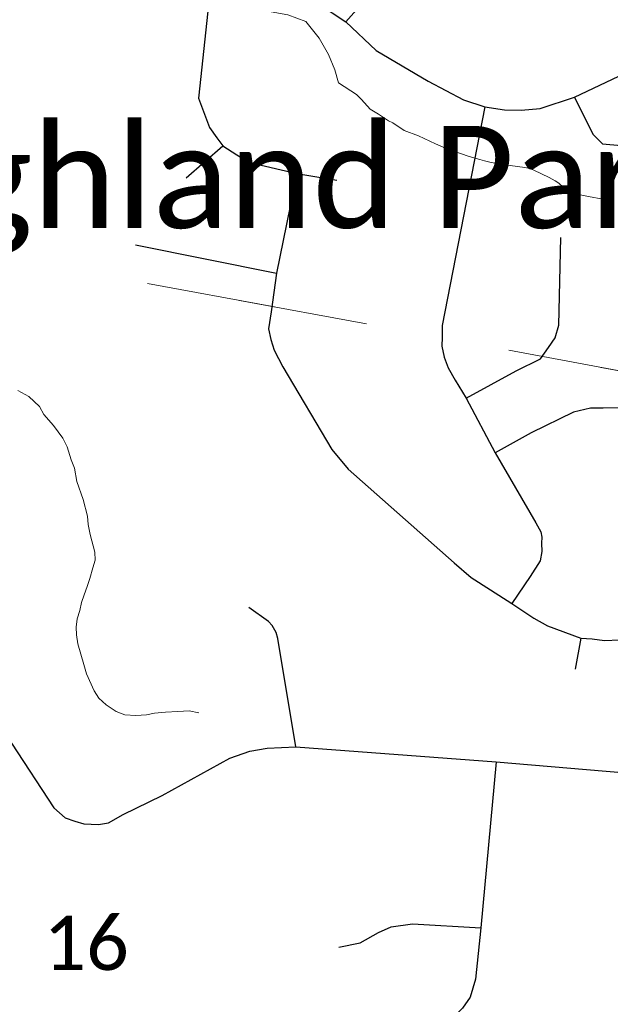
# Paper-space layout 'Layout1' of a CAD drawing. Extents: x 0 to 39.3, y 0 to 22.
# Tile 106 of 131: x 6.959 to 7.416, y 14.739 to 15.5. Entities that reach past the tile are written whole.
import ezdxf

# ---------------------------------------------------------------- set-up
doc = ezdxf.new("R2010")
doc.units = 0
doc.header["$MEASUREMENT"] = 0
doc.linetypes.add('DGN Style 1', pattern=[0.184576, 0.000307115, -0.184269])
doc.layers.add('GM_X_Corporation', color=7, linetype='DGN Style 1', lineweight=13, transparency=0.75)
for name, color, linetype, lineweight in [('GM_X_County_Road', 3, 'Continuous', 30), ('GM_X_Minor_River', 5, 'Continuous', 0), ('GM_X_Section_Text', 7, 'Continuous', 0), ('GM_X_Township_Road', 4, 'Continuous', 30), ('GM_X_Unincorporated_Text', 7, 'Continuous', 0)]:
    doc.layers.add(name, color=color, linetype=linetype, lineweight=lineweight)
doc.styles.add('Style-Calibri Light', font='calibril.ttf')

psp = doc.layouts.get("Layout1")

# ---------------------------------------------------------------- linework, layer by layer
at = {"layer": 'GM_X_Corporation', "flags": 128}
for points in [[(7.65014, 16.22807), (7.54379, 15.20655), (6.51942, 15.39627), (6.62666, 16.41197)], [(7.54379, 15.20655), (7.46242, 14.21666), (7.44206, 14.22091), (7.42173, 14.22668), (7.40182, 14.23358), (7.38339, 14.2393), (7.3702, 14.24263), (7.35517, 14.2479), (7.34093, 14.25467), (7.33005, 14.25946), (7.31086, 14.26483), (7.29508, 14.27049), (7.27898, 14.27882), (7.26707, 14.28818), (7.26043, 14.29591), (7.25744, 14.29787), (7.24722, 14.2981), (7.2359, 14.30026), (7.22649, 14.30237), (7.18848, 14.31384), (7.1883, 14.31361), (7.17657, 14.31389), (7.15922, 14.31735), (7.14603, 14.31994), (7.13054, 14.32183), (7.12562, 14.32195), (7.11469, 14.32411), (7.09663, 14.32947), (7.06436, 14.342), (7.0456, 14.34965), (7.02687, 14.35844), (7.00332, 14.37151), (6.97638, 14.38543), (6.95737, 14.39801), (6.93793, 14.40871), (6.91778, 14.42132), (6.87926, 14.44196), (6.85691, 14.45765), (6.84573, 14.4655), (6.83006, 14.47497), (6.82558, 14.47811), (6.81105, 14.48794), (6.78344, 14.50528), (6.76215, 14.51791), (6.74649, 14.52815), (6.72672, 14.54113), (6.71444, 14.55013), (6.69769, 14.56229), (6.68353, 14.5721), (6.66906, 14.58457), (6.6587, 14.59468), (6.64949, 14.60551), (6.64213, 14.6144), (6.62618, 14.62843), (6.61096, 14.64129), (6.5972, 14.65186), (6.5868, 14.66045), (6.57717, 14.66977), (6.56414, 14.67918), (6.54899, 14.6947), (6.53192, 14.70951), (6.51785, 14.72311), (6.50713, 14.73398), (6.49525, 14.74373), (6.48, 14.75547), (6.4748, 14.75977), (6.46741, 14.76752), (6.4608, 14.77602), (6.45411, 14.78148), (6.51942, 15.39627)]]:
    psp.add_lwpolyline(points, close=True, dxfattribs=at)
at = {"layer": 'GM_X_County_Road', "ltscale": 0.002, "flags": 128}
psp.add_lwpolyline([(6.95179, 15.60148), (6.97707, 15.58837), (6.9986, 15.57854), (7.01919, 15.56964), (7.1116, 15.53603), (7.12408, 15.53315), (7.14025, 15.52821), (7.16765, 15.52109), (7.18028, 15.51646), (7.19024, 15.51148), (7.20056, 15.50579), (7.21124, 15.49867), (7.23472, 15.47661), (7.27493, 15.45277), (7.30216, 15.43836), (7.31862, 15.43309), (7.334, 15.43071), (7.34681, 15.43035), (7.36158, 15.43178), (7.38809, 15.44049), (7.46102, 15.475), (7.50417, 15.49512), (7.53274, 15.50693), (7.53596, 15.50829)], dxfattribs=at)
at = {"layer": 'GM_X_Minor_River', "ltscale": 120, "flags": 128}
for points in [[(7.21937, 15.4427), (7.20555, 15.4516), (7.20277, 15.46154), (7.19776, 15.47344), (7.19049, 15.48616), (7.18019, 15.49895), (7.16628, 15.50424), (7.15343, 15.50646), (7.13752, 15.50761), (7.12273, 15.50798), (7.11172, 15.50788), (7.09732, 15.509), (7.08524, 15.5112), (7.07541, 15.51297), (7.06228, 15.51899), (7.05139, 15.52344), (7.03831, 15.53137), (7.02787, 15.53885), (7.00441, 15.55652), (6.99021, 15.56523), (6.98052, 15.57231), (6.97005, 15.57865), (6.95916, 15.5831), (6.94555, 15.58534)], [(7.21937, 15.4427), (7.22345, 15.43877), (7.23009, 15.43135), (7.23645, 15.42737), (7.24429, 15.4222), (7.24767, 15.42058), (7.25626, 15.41462), (7.26755, 15.4105), (7.2807, 15.40442), (7.28408, 15.4028), (7.28709, 15.40158), (7.29007, 15.39959), (7.29386, 15.3991), (7.30667, 15.39455), (7.31498, 15.39242), (7.31837, 15.39118), (7.32366, 15.38989), (7.33275, 15.38849), (7.34979, 15.38611), (7.35357, 15.38525), (7.35658, 15.38402), (7.3686, 15.37835), (7.3731, 15.37594), (7.37609, 15.37395), (7.37942, 15.37081), (7.38656, 15.36756), (7.39258, 15.36511), (7.39901, 15.36379), (7.40998, 15.36158), (7.41491, 15.36106), (7.41795, 15.36098)], [(6.95739, 15.2137), (6.96609, 15.20899), (6.97435, 15.20124)], [(6.97435, 15.20124), (6.97767, 15.1951), (6.98516, 15.1866), (6.99224, 15.17697), (6.99555, 15.17007), (6.9988, 15.16013), (7.00136, 15.15362), (7.00308, 15.14333), (7.00817, 15.12955), (7.01138, 15.11657), (7.01202, 15.1101), (7.01341, 15.10247), (7.01698, 15.08873), (7.01725, 15.08264), (7.01561, 15.07659), (7.01317, 15.06827), (7.01115, 15.06222), (7.00874, 15.05581), (7.00672, 15.04976), (7.00546, 15.0437), (7.00344, 15.03728), (7.00256, 15.03083), (7.00283, 15.02474), (7.00385, 15.01788), (7.00852, 15.00184), (7.01068, 14.99458), (7.01655, 14.98155), (7.02027, 14.97578), (7.0259, 14.97074), (7.03345, 14.96566), (7.04027, 14.96288), (7.04866, 14.96235), (7.05707, 14.96296), (7.06321, 14.96437), (7.07162, 14.96498), (7.08118, 14.96557), (7.08998, 14.96618), (7.09758, 14.96452)]]:
    psp.add_lwpolyline(points, dxfattribs=at)
at = {"layer": 'GM_X_Township_Road', "ltscale": 0.002}
for p, q in [((7.08776, 15.37822), (7.11605, 15.40295)), ((7.04844, 15.32627), (7.15768, 15.30438)), ((7.39289, 15.02237), (7.38872, 14.9982))]:
    psp.add_line(p, q, dxfattribs=at)
at = {"layer": 'GM_X_Township_Road', "ltscale": 0.002, "flags": 128}
for points in [[(7.21124, 15.49867), (7.22333, 15.51255), (7.23116, 15.52287), (7.23543, 15.53461), (7.23899, 15.5492), (7.24077, 15.56877), (7.25554, 15.70845), (7.25874, 15.72837), (7.26444, 15.74723), (7.27048, 15.75933), (7.29362, 15.78317), (7.30639, 15.79523), (7.31002, 15.80348), (7.31215, 15.81216), (7.31515, 15.82536), (7.31783, 15.87117), (7.32644, 16.0134), (7.32736, 16.02343)], [(7.1116, 15.53603), (7.10537, 15.51415), (7.09718, 15.43978), (7.10573, 15.41701), (7.11142, 15.40918), (7.11605, 15.40295), (7.1269, 15.39601), (7.13704, 15.38996), (7.17334, 15.38142), (7.2043, 15.37626)], [(7.38809, 15.44049), (7.40233, 15.41202), (7.4098, 15.40455), (7.44148, 15.40173)], [(7.31862, 15.43309), (7.28561, 15.26399), (7.28565, 15.25509), (7.28555, 15.24799), (7.28721, 15.23944), (7.29041, 15.23125), (7.29575, 15.22182), (7.30429, 15.20777), (7.32665, 15.16545), (7.3582, 15.11133), (7.36194, 15.10457), (7.36283, 15.1003), (7.36265, 15.09568), (7.36283, 15.08927), (7.36158, 15.08216), (7.35375, 15.06988), (7.3397, 15.04906)], [(7.17334, 15.38142), (7.15768, 15.30438), (7.15334, 15.27447)], [(7.30429, 15.20777), (7.3429, 15.22894), (7.36171, 15.2383), (7.36794, 15.24694), (7.37315, 15.25456), (7.37599, 15.26417), (7.3776, 15.33214)], [(7.15334, 15.27447), (7.15145, 15.2615), (7.15323, 15.25314), (7.1559, 15.24495), (7.16248, 15.23214), (7.20038, 15.16809), (7.21301, 15.15279), (7.29504, 15.08037), (7.30821, 15.06916), (7.32315, 15.05956), (7.3397, 15.04906), (7.3566, 15.03767), (7.36728, 15.0318), (7.39289, 15.02237), (7.40177, 15.02181), (7.41122, 15.02042), (7.42297, 15.02094), (7.43239, 15.02308), (7.44218, 15.02611), (7.46513, 15.03501), (7.47439, 15.03927), (7.48346, 15.04467)], [(7.54345, 15.18151), (7.42831, 15.2003), (7.41016, 15.20012), (7.40037, 15.20012), (7.38738, 15.19692), (7.35464, 15.1809), (7.32665, 15.16545)], [(7.17249, 14.9383), (7.15869, 15.02204), (7.15728, 15.02662), (7.15436, 15.03199), (7.1514, 15.03509), (7.13609, 15.04604)], [(6.95272, 14.94105), (6.98541, 14.89099), (6.9942, 14.88332), (7.00164, 14.88084), (7.00863, 14.87881), (7.01985, 14.87824), (7.02758, 14.87949), (7.03907, 14.8858), (7.06907, 14.90068), (7.12139, 14.92956), (7.13706, 14.93491), (7.15039, 14.93727), (7.17249, 14.9383), (7.32748, 14.92661), (7.5251, 14.90997)], [(7.32748, 14.92661), (7.31575, 14.79831), (7.31146, 14.75863), (7.30741, 14.74465), (7.30155, 14.73608), (7.29118, 14.72568)], [(7.20571, 14.78343), (7.2224, 14.78681), (7.23638, 14.7947), (7.2463, 14.79899), (7.26276, 14.80147), (7.31575, 14.79831)]]:
    psp.add_lwpolyline(points, dxfattribs=at)

# ---------------------------------------------------------------- texts
at = {"layer": 'GM_X_Section_Text', "style": 'Style-Calibri Light'}
psp.add_text('16', height=0.041856, rotation=0.00001, dxfattribs=at).set_placement((6.97725, 14.76569))
at = {"layer": 'GM_X_Unincorporated_Text', "style": 'Style-Calibri Light'}
psp.add_text('Highland Park', height=0.0789773, rotation=0.00001, dxfattribs=at).set_placement((6.80601, 15.33934))

doc.saveas('drawing.dxf')
